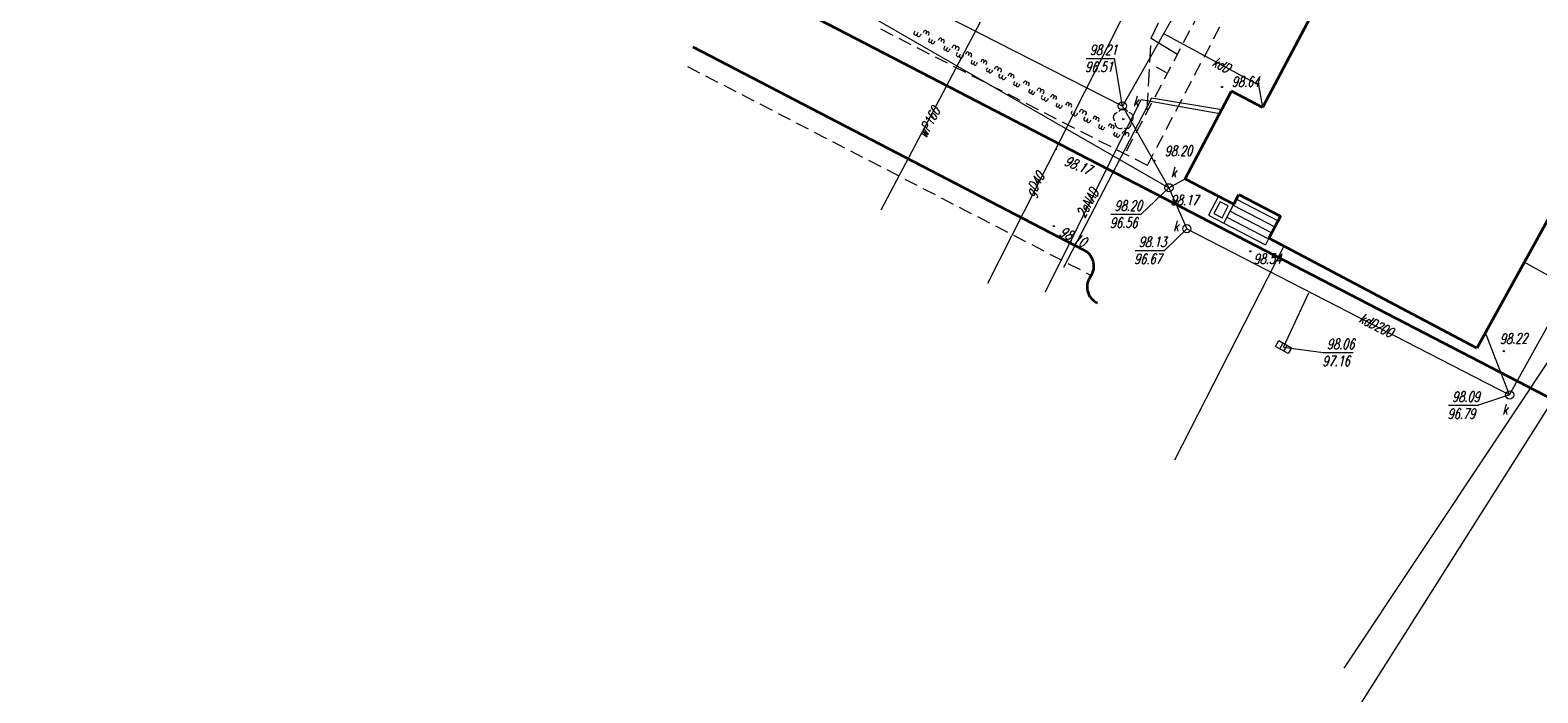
# Model space of a CAD drawing. Header units: metres. Extents: x 7501691 to 7504871, y 5814048 to 5814963.
# Tile 9 of 89: x 7501980 to 7502091, y 5814444 to 5814493. Entities that reach past the tile are written whole.
import ezdxf
from ezdxf.enums import TextEntityAlignment as Align

# ---------------------------------------------------------------- set-up
doc = ezdxf.new("R2010")
doc.units = ezdxf.units.M
doc.header["$MEASUREMENT"] = 0
for name, pattern in [('1', [0]), ('11', [3, 2.5, -0.5]), ('BUD', [0]), ('KOC', [1.5, 1, -0.5]), ('KOJ', [0]), ('SCH', [0]), ('UEB', [0]), ('UPE', [0]), ('UPG', [0]), ('UPK', [0]), ('UPW', [0]), ('WJD', [0]), ('WSQ', [1.75, 1.25, -0.5])]:
    doc.linetypes.add(name, pattern=pattern)
doc.layers.get('0').update_dxf_attribs({"linetype": 'CONTINUOUS'})
for name, color, linetype, lineweight in [('EBTPO_L_6', 7, 'WJD', 18), ('EBUPP_L_1', 7, 'BUD', 35), ('EBUPP_L_3', 7, '1', 35), ('SDRPK_L_0', 7, 'KOJ', 35), ('SDRPK_L_2', 7, 'KOC', 18), ('SDRPK_L_5', 7, '11', 18), ('SZOPO_L_5', 3, 'CONTINUOUS', 18), ('SZZPZ_T_0', 3, 'CONTINUOUS', 18), ('UEEOO_T_0', 1, 'CONTINUOUS', 15), ('UEEPON_L_1', 1, 'UEB', 15), ('UGGOO_T_0', 2, 'CONTINUOUS', 15), ('UGGPON_L_1', 2, 'UPG', 15), ('UKKOA_T_0', 3, 'CONTINUOUS', 15), ('UKKOC_T_0', 3, 'CONTINUOUS', 15), ('UKKOO_T_0', 3, 'CONTINUOUS', 15), ('UKKPA_T_1', 7, 'CONTINUOUS', 18), ('UKKPOD_L_1', 3, 'UPK', 18), ('UKKPOR_L_1', 34, 'UPK', 18), ('UWWOO_T_0', 150, 'CONTINUOUS', 15), ('UWWPO_L_0', 150, 'UPW', 15), ('UWWPO_L_1', 150, 'UPW', 15), ('WUKOS_T_1', 7, 'CONTINUOUS', 15), ('WUKPS_L_6', 7, 'WSQ', 18), ('WWRPH_T_1', 7, 'CONTINUOUS', 18)]:
    doc.layers.add(name, color=color, linetype=linetype, lineweight=lineweight)
doc.styles.get("Standard").update_dxf_attribs({"font": 'Simplex.SHX', "width": 0.75})

# ---------------------------------------------------------------- blocks, each defined once
blk = doc.blocks.new('DLI')
at = {"color": 8, "linetype": 'Continuous', "lineweight": 5}
blk.add_circle((0, 0), 0.045, dxfattribs=at)
for centre, start, end in [((-0.36, 0.12), 102.1445, 221.86), ((0, 0.38), 30.1401, 149.8599), ((0.36, 0.12), 318.14, 77.8555), ((-0.22, -0.3), 174.1482, 293.8542), ((0.22, -0.3), 246.1458, 5.8518)]:
    blk.add_arc(centre, 0.375, start, end, dxfattribs=at)
blk = doc.blocks.new('WLZ')
at = {"linetype": 'Continuous'}
blk.add_circle((0, 0), 0.3, dxfattribs=at)
blk = doc.blocks.new('KRA')
at = {"linetype": 'Continuous'}
for p, q in [((-0.525, -0.25), (-0.525, 0.25)), ((-0.525, 0.25), (0.525, 0.25)), ((-0.175, -0.25), (-0.175, 0.25)), ((0.175, -0.25), (0.175, 0.25)), ((0.525, 0.25), (0.525, -0.25)), ((0.525, -0.25), (-0.525, -0.25))]:
    blk.add_line(p, q, dxfattribs=at)
blk = doc.blocks.new('WSP')
at = {"linetype": 'Continuous'}
blk.add_circle((0, 0), 0.045, dxfattribs=at)

msp = doc.modelspace()

# ---------------------------------------------------------------- linework, layer by layer
at = {"layer": 'EBTPO_L_6', "linetype": 'SCH'}
for p, q in [((7502067.72092, 5814480.42002), (7502066.99086, 5814479.01892)), ((7502067.84833, 5814480.01538), (7502067.39549, 5814479.14632)), ((7502068.84515, 5814479.83422), (7502067.72092, 5814480.42002)), ((7502068.44051, 5814479.70682), (7502067.84833, 5814480.01538)), ((7502067.98768, 5814478.83776), (7502068.44051, 5814479.70682)), ((7502068.11509, 5814478.43312), (7502068.84515, 5814479.83422)), ((7502068.80954, 5814479.76251), (7502071.87511, 5814478.1756)), ((7502069.03937, 5814480.2065), (7502072.10494, 5814478.61959)), ((7502066.99086, 5814479.01892), (7502068.11509, 5814478.43312)), ((7502067.39549, 5814479.14632), (7502067.98768, 5814478.83776)), ((7502068.34987, 5814478.87453), (7502071.41545, 5814477.28762)), ((7502068.57971, 5814479.31852), (7502071.64528, 5814477.73161)), ((7502068.12004, 5814478.43054), (7502071.18561, 5814476.84363)), ((7502071.41545, 5814477.28762), (7502071.18561, 5814476.84363)), ((7502092.19915, 5814474.47592), (7502090.21413, 5814475.56984))]:
    msp.add_line(p, q, dxfattribs=at)
at = {"layer": 'EBUPP_L_1', "linetype": 'BUD'}
for p, q in [((7502065.27528, 5814481.69435), (7502068.68289, 5814488.13226)), ((7502070.9541, 5814486.93009), (7502068.68289, 5814488.13226)), ((7502094.4531, 5814483.26186), (7502086.72915, 5814469.24601)), ((7502086.72915, 5814469.24601), (7502071.44037, 5814477.33577))]:
    msp.add_line(p, q, dxfattribs=at)
at = {"layer": 'EBUPP_L_3', "linetype": 'BUD'}
for p, q in [((7502090.55988, 5814523.97421), (7502070.9541, 5814486.93009)), ((7502065.27528, 5814481.69435), (7502068.84515, 5814479.83422)), ((7502068.84515, 5814479.83422), (7502069.21234, 5814480.54064)), ((7502069.21234, 5814480.54064), (7502072.27791, 5814478.95373)), ((7502072.27791, 5814478.95373), (7502071.44037, 5814477.33577))]:
    msp.add_line(p, q, dxfattribs=at)
at = {"layer": 'SDRPK_L_0', "linetype": 'KOJ'}
for p, q in [((7501893.80436, 5814568.31939), (7502106.20799, 5814458.27221)), ((7502029.07132, 5814491.4126), (7502057.79687, 5814476.47867))]:
    msp.add_line(p, q, dxfattribs=at)
for centre, radius, start, end in [((7502057.24853, 5814475.27755), 1.32037, 328.5656191, 65.4622944), ((7502059.35043, 5814473.74872), 1.28733, 139.2550678, 246.2714272)]:
    msp.add_arc(centre, radius, start, end, dxfattribs=at)
at = {"layer": 'SDRPK_L_2', "linetype": 'KOC'}
msp.add_line((7502028.68259, 5814489.95769), (7502058.37512, 5814474.58895), dxfattribs=at)
at = {"layer": 'SDRPK_L_5', "linetype": 'KOC'}
for p, q in [((7502062.49635, 5814482.67506), (7502074.79616, 5814506.18696)), ((7502066.99493, 5814495.22792), (7502060.85033, 5814483.5285)), ((7502062.49635, 5814482.67506), (7502042.75917, 5814492.76997))]:
    msp.add_line(p, q, dxfattribs=at)
at = {"layer": 'SZOPO_L_5'}
for p, q in [((7502045.39554, 5814492.55947), (7502045.33913, 5814492.44792)), ((7502045.61864, 5814492.44666), (7502045.56223, 5814492.33511)), ((7502045.84173, 5814492.33385), (7502045.78533, 5814492.2223)), ((7502046.0599, 5814492.53449), (7502046.00237, 5814492.42071)), ((7502046.24579, 5814492.44049), (7502046.18826, 5814492.32671)), ((7502046.43168, 5814492.34649), (7502046.37415, 5814492.23271)), ((7502046.49235, 5814492.00485), (7502046.43594, 5814491.8933)), ((7502046.67824, 5814491.91085), (7502046.62183, 5814491.7993)), ((7502046.86413, 5814491.81685), (7502046.80772, 5814491.7053)), ((7502047.17524, 5814491.9705), (7502047.11771, 5814491.85671)), ((7502047.36113, 5814491.8765), (7502047.3036, 5814491.76272)), ((7502047.54702, 5814491.7825), (7502047.48949, 5814491.66872)), ((7502047.60769, 5814491.44086), (7502047.55128, 5814491.32931)), ((7502047.79358, 5814491.34686), (7502047.73717, 5814491.23531)), ((7502047.97947, 5814491.25286), (7502047.92306, 5814491.14131)), ((7502048.1401, 5814491.33972), (7502048.19651, 5814491.45127)), ((7502048.3632, 5814491.22691), (7502048.41961, 5814491.33846)), ((7502048.51861, 5814490.98024), (7502048.4622, 5814490.86869)), ((7502048.5863, 5814491.1141), (7502048.64271, 5814491.22564)), ((7502048.74171, 5814490.86742), (7502048.6853, 5814490.75587)), ((7502048.96481, 5814490.75461), (7502048.9084, 5814490.64306)), ((7502049.18298, 5814490.95525), (7502049.12544, 5814490.84147)), ((7502049.36887, 5814490.86125), (7502049.31133, 5814490.74747)), ((7502049.55476, 5814490.76725), (7502049.49722, 5814490.65347)), ((7502049.61542, 5814490.42561), (7502049.55902, 5814490.31406)), ((7502049.80131, 5814490.33162), (7502049.74491, 5814490.22007)), ((7502049.9872, 5814490.23762), (7502049.9308, 5814490.12607)), ((7502050.29832, 5814490.39126), (7502050.24078, 5814490.27748)), ((7502050.48421, 5814490.29726), (7502050.42667, 5814490.18348)), ((7502050.6701, 5814490.20326), (7502050.61256, 5814490.08948)), ((7502050.73076, 5814489.86162), (7502050.67436, 5814489.75007)), ((7502050.91665, 5814489.76762), (7502050.86025, 5814489.65607)), ((7502051.10254, 5814489.67363), (7502051.04614, 5814489.56208)), ((7502051.26318, 5814489.76049), (7502051.31958, 5814489.87203)), ((7502051.48627, 5814489.64767), (7502051.54268, 5814489.75922)), ((7502051.70937, 5814489.53486), (7502051.76578, 5814489.64641)), ((7502051.64169, 5814489.401), (7502051.58528, 5814489.28945)), ((7502051.86478, 5814489.28818), (7502051.80838, 5814489.17664)), ((7502052.08788, 5814489.17537), (7502052.03148, 5814489.06382)), ((7502052.30605, 5814489.37601), (7502052.24852, 5814489.26223)), ((7502052.49194, 5814489.28201), (7502052.43441, 5814489.16823)), ((7502052.67783, 5814489.18801), (7502052.6203, 5814489.07423)), ((7502052.7385, 5814488.84638), (7502052.68209, 5814488.73483)), ((7502052.92439, 5814488.75238), (7502052.86798, 5814488.64083)), ((7502053.11028, 5814488.65838), (7502053.05387, 5814488.54683)), ((7502053.42139, 5814488.81202), (7502053.36386, 5814488.69824)), ((7502053.60728, 5814488.71802), (7502053.54975, 5814488.60424)), ((7502053.79317, 5814488.62402), (7502053.73564, 5814488.51024)), ((7502053.85384, 5814488.28239), (7502053.79743, 5814488.17084)), ((7502054.03973, 5814488.18839), (7502053.98332, 5814488.07684)), ((7502054.22562, 5814488.09439), (7502054.16921, 5814487.98284)), ((7502054.38625, 5814488.18125), (7502054.44266, 5814488.2928)), ((7502054.60935, 5814488.06843), (7502054.66576, 5814488.17998)), ((7502054.76476, 5814487.82176), (7502054.70835, 5814487.71021)), ((7502054.83245, 5814487.95562), (7502054.88885, 5814488.06717)), ((7502054.98786, 5814487.70895), (7502054.93145, 5814487.5974)), ((7502055.21096, 5814487.59613), (7502055.15455, 5814487.48458)), ((7502055.42912, 5814487.79677), (7502055.37159, 5814487.68299)), ((7502055.61501, 5814487.70278), (7502055.55748, 5814487.589)), ((7502055.8009, 5814487.60878), (7502055.74337, 5814487.495)), ((7502055.86157, 5814487.26714), (7502055.80516, 5814487.15559)), ((7502056.04746, 5814487.17314), (7502055.99105, 5814487.06159)), ((7502056.23335, 5814487.07914), (7502056.17694, 5814486.96759)), ((7502056.54446, 5814487.23278), (7502056.48693, 5814487.119)), ((7502056.73035, 5814487.13878), (7502056.67282, 5814487.025)), ((7502056.91624, 5814487.04479), (7502056.85871, 5814486.93101)), ((7502056.97691, 5814486.70315), (7502056.9205, 5814486.5916)), ((7502057.1628, 5814486.60915), (7502057.10639, 5814486.4976)), ((7502057.34869, 5814486.51515), (7502057.29228, 5814486.4036)), ((7502057.50932, 5814486.60201), (7502057.56573, 5814486.71356)), ((7502057.73242, 5814486.4892), (7502057.78883, 5814486.60075)), ((7502057.88783, 5814486.24252), (7502057.83143, 5814486.13097)), ((7502057.95552, 5814486.37638), (7502058.01193, 5814486.48793)), ((7502058.5522, 5814486.21754), (7502058.49466, 5814486.10376)), ((7502058.11093, 5814486.12971), (7502058.05452, 5814486.01816)), ((7502058.33403, 5814486.0169), (7502058.27762, 5814485.90535)), ((7502058.73809, 5814486.12354), (7502058.68055, 5814486.00976)), ((7502058.92398, 5814486.02954), (7502058.86644, 5814485.91576)), ((7502058.98465, 5814485.6879), (7502058.92824, 5814485.57635)), ((7502059.17053, 5814485.5939), (7502059.11413, 5814485.48235)), ((7502059.35642, 5814485.4999), (7502059.30002, 5814485.38836)), ((7502059.66754, 5814485.65355), (7502059.61, 5814485.53977)), ((7502059.85343, 5814485.55955), (7502059.79589, 5814485.44577)), ((7502060.03932, 5814485.46555), (7502059.98178, 5814485.35177)), ((7502060.09998, 5814485.12391), (7502060.04358, 5814485.01236)), ((7502060.6324, 5814485.02277), (7502060.6888, 5814485.13432)), ((7502060.28587, 5814485.02991), (7502060.22947, 5814484.91836)), ((7502060.47176, 5814484.93591), (7502060.41536, 5814484.82436)), ((7502060.8555, 5814484.90996), (7502060.9119, 5814485.02151)), ((7502061.0786, 5814484.79715), (7502061.135, 5814484.9087))]:
    msp.add_line(p, q, dxfattribs=at)
for centre, radius, start, end in [((7502045.45068, 5814492.39153), 0.125, 153.1804246, 333.1710805), ((7502045.67378, 5814492.2787), 0.125, 153.1757527, 333.1757527), ((7502046.16147, 5814492.50454), 0.10589, 322.7791054, 163.5723995), ((7502046.34736, 5814492.41054), 0.10589, 322.7791054, 163.5723995), ((7502046.52026, 5814491.82925), 0.10589, 142.7791054, 343.5724), ((7502046.70615, 5814491.73525), 0.10589, 142.7791058, 343.572399), ((7502047.27681, 5814491.94055), 0.10589, 322.7791054, 163.5723995), ((7502047.4627, 5814491.84655), 0.10589, 322.7791054, 163.5723995), ((7502047.6356, 5814491.26526), 0.10589, 142.7791054, 343.5724), ((7502047.82149, 5814491.17126), 0.10589, 142.7791058, 343.572399), ((7502048.30806, 5814491.39487), 0.125, 333.1757527, 153.1757527), ((7502048.53115, 5814491.28204), 0.125, 333.1804246, 153.1710805), ((7502048.57375, 5814490.81228), 0.125, 153.1757527, 333.1757527), ((7502048.79685, 5814490.69947), 0.125, 153.1752551, 333.17625), ((7502049.28455, 5814490.9253), 0.10589, 322.7791058, 163.572399), ((7502049.47043, 5814490.8313), 0.10589, 322.7791054, 163.5724), ((7502049.64334, 5814490.25001), 0.10589, 142.7791054, 343.5723995), ((7502049.82923, 5814490.15601), 0.10589, 142.7791062, 343.5723995), ((7502050.39988, 5814490.36131), 0.10589, 322.7791058, 163.572399), ((7502050.58577, 5814490.26731), 0.10589, 322.7791054, 163.5724), ((7502050.75868, 5814489.68602), 0.10589, 142.7791054, 343.5723995), ((7502050.94457, 5814489.59202), 0.10589, 142.7791062, 343.5723995), ((7502051.43113, 5814489.81563), 0.125, 333.1752551, 153.17625), ((7502051.65423, 5814489.70281), 0.125, 333.1757527, 153.1757527), ((7502051.69683, 5814489.23304), 0.125, 153.1757527, 333.1757527), ((7502051.91993, 5814489.12023), 0.125, 153.1752551, 333.17625), ((7502052.40762, 5814489.34607), 0.10589, 322.7791054, 163.5724), ((7502052.59351, 5814489.25207), 0.10589, 322.7791054, 163.5723995), ((7502052.76641, 5814488.67077), 0.10589, 142.7791054, 343.5724), ((7502052.9523, 5814488.57678), 0.10589, 142.7791054, 343.5724), ((7502053.52296, 5814488.78207), 0.10589, 322.7791054, 163.5724), ((7502053.70885, 5814488.68808), 0.10589, 322.7791054, 163.5723995), ((7502053.88175, 5814488.10678), 0.10589, 142.7791054, 343.5724), ((7502054.06764, 5814488.01279), 0.10589, 142.7791054, 343.5724), ((7502054.55421, 5814488.23639), 0.125, 333.1752551, 153.17625), ((7502054.7773, 5814488.12358), 0.125, 333.1757527, 153.1757527), ((7502054.8199, 5814487.65381), 0.125, 153.1757527, 333.1757527), ((7502055.043, 5814487.54099), 0.125, 153.1757527, 333.1757527), ((7502055.53069, 5814487.76683), 0.10589, 322.7791054, 163.5724), ((7502055.71658, 5814487.67283), 0.10589, 322.779104, 163.5724011), ((7502055.88949, 5814487.09154), 0.10589, 142.7791054, 343.5724), ((7502056.07538, 5814486.99754), 0.10589, 142.7791058, 343.572399), ((7502056.64603, 5814487.20284), 0.10589, 322.7791054, 163.5724), ((7502056.83192, 5814487.10884), 0.10589, 322.779104, 163.5724011), ((7502057.00483, 5814486.52755), 0.10589, 142.7791054, 343.5724), ((7502057.19072, 5814486.43355), 0.10589, 142.7791058, 343.572399), ((7502057.67728, 5814486.65715), 0.125, 333.1757527, 153.1757527), ((7502057.90038, 5814486.54434), 0.125, 333.1757527, 153.1757527), ((7502058.65377, 5814486.18759), 0.10589, 322.7791054, 163.5724), ((7502057.94298, 5814486.07457), 0.125, 153.1757527, 333.1757527), ((7502058.16607, 5814485.96175), 0.125, 153.1757527, 333.1757527), ((7502058.83966, 5814486.09359), 0.10589, 322.7791047, 163.5724006), ((7502059.01256, 5814485.5123), 0.10589, 142.7791054, 343.5723995), ((7502059.19845, 5814485.4183), 0.10589, 142.7791047, 343.5724006), ((7502059.76911, 5814485.6236), 0.10589, 322.7791054, 163.5724), ((7502059.955, 5814485.5296), 0.10589, 322.7791047, 163.5724006), ((7502060.80035, 5814485.07792), 0.125, 333.1757527, 153.1757527), ((7502060.1279, 5814484.94831), 0.10589, 142.7791054, 343.5723995), ((7502060.31379, 5814484.85431), 0.10589, 142.7791047, 343.5724006), ((7502061.02345, 5814484.9651), 0.125, 333.1757527, 153.1757527)]:
    msp.add_arc(centre, radius, start, end, dxfattribs=at)
at = {"layer": 'UEEPON_L_1', "linetype": 'UPE'}
for p, q in [((7502055.00077, 5814473.39203), (7502062.04812, 5814487.52571)), ((7502062.79007, 5814487.62351), (7502056.32853, 5814475.17336)), ((7502062.04812, 5814487.52571), (7502067.8154, 5814486.49333)), ((7502067.96704, 5814486.77981), (7502062.79007, 5814487.62351))]:
    msp.add_line(p, q, dxfattribs=at)
at = {"layer": 'UGGPON_L_1', "linetype": 'UPG'}
msp.add_line((7502087.02169, 5814545.70598), (7502050.74428, 5814473.9899), dxfattribs=at)
at = {"layer": 'UKKOC_T_0', "linetype": 'Continuous', "lineweight": 0}
for p, q in [((7502057.99431, 5814490.552), (7502060.0843, 5814490.55233)), ((7502060.65773, 5814487.0463), (7502060.0843, 5814490.55233)), ((7502064.08793, 5814481.04051), (7502062.03816, 5814479.09512)), ((7502059.81246, 5814479.09477), (7502062.03816, 5814479.09512)), ((7502065.39775, 5814478.02716), (7502063.76775, 5814476.43515)), ((7502061.59633, 5814476.43481), (7502063.76775, 5814476.43515)), ((7502072.504, 5814469.32279), (7502075.43226, 5814468.92663)), ((7502075.43226, 5814468.92663), (7502077.63082, 5814468.92698)), ((7502089.13119, 5814465.8067), (7502086.83878, 5814465.05404)), ((7502084.64023, 5814465.05369), (7502086.83878, 5814465.05404))]:
    msp.add_line(p, q, dxfattribs=at)
at = {"layer": 'UKKPOD_L_1', "linetype": 'UPK'}
for p, q in [((7502085.9062, 5814531.50555), (7502060.65773, 5814487.0463)), ((7502020.55354, 5814506.10846), (7502064.08793, 5814481.04051)), ((7502060.65773, 5814487.0463), (7502026.10703, 5814504.67947)), ((7502063.69398, 5814492.39273), (7502070.66766, 5814488.60872)), ((7502070.66766, 5814488.60872), (7502070.9541, 5814486.93009)), ((7502060.65773, 5814487.0463), (7502064.08793, 5814481.04051)), ((7502064.08793, 5814481.04051), (7502065.27528, 5814481.69435)), ((7502064.08793, 5814481.04051), (7502065.39775, 5814478.02716)), ((7502089.13119, 5814465.8067), (7502097.15083, 5814480.31886)), ((7502065.39775, 5814478.02716), (7502089.13119, 5814465.8067)), ((7502072.504, 5814469.32279), (7502074.36553, 5814473.31346)), ((7502089.13119, 5814465.8067), (7502087.34732, 5814470.36773))]:
    msp.add_line(p, q, dxfattribs=at)
at = {"layer": 'UKKPOR_L_1', "linetype": 'UPK'}
msp.add_line((7502094.26804, 5814468.5468), (7502072.40145, 5814434.00998), dxfattribs=at)
at = {"layer": 'UWWPO_L_0', "linetype": '1'}
msp.add_line((7502042.92288, 5814479.421), (7502050.22991, 5814493.2408), dxfattribs=at)
at = {"layer": 'UWWPO_L_1', "linetype": 'UPW'}
for p, q in [((7502098.33296, 5814477.88118), (7502076.93773, 5814445.72662)), ((7502064.51371, 5814461.02627), (7502072.53985, 5814476.72803))]:
    msp.add_line(p, q, dxfattribs=at)
at = {"layer": 'WUKPS_L_6', "linetype": 'WSQ'}
for p, q in [((7502062.77896, 5814492.04825), (7502065.40507, 5814497.43567)), ((7502062.48054, 5814486.76096), (7502062.77896, 5814492.04825))]:
    msp.add_line(p, q, dxfattribs=at)
at = {"layer": 'WUKPS_L_6', "linetype": '1'}
for p, q in [((7502062.77896, 5814492.04825), (7502064.67457, 5814490.8847)), ((7502063.14509, 5814489.92011), (7502063.87672, 5814489.52119))]:
    msp.add_line(p, q, dxfattribs=at)

# ---------------------------------------------------------------- block references
at = {"layer": 'SZZPZ_T_0', "rotation": 0.0091424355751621}
msp.add_blockref('DLI', (7502060.72655, 5814486.07899), dxfattribs=at)
at = {"layer": 'UKKPA_T_1'}
for name, p, rotation in [('WLZ', (7502060.65773, 5814487.0463), 0.0091424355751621), ('WLZ', (7502064.08793, 5814481.04051), 0.0091424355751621), ('WLZ', (7502065.39775, 5814478.02716), 0.0091424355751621), ('KRA', (7502072.504, 5814469.32279), 330.5332730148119), ('WLZ', (7502089.13119, 5814465.8067), 0.0091424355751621)]:
    msp.add_blockref(name, p, dxfattribs=dict(at, rotation=rotation))
at = {"layer": 'WWRPH_T_1', "rotation": 0.0091424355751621}
for p in [(7502067.98391, 5814488.44773), (7502055.79079, 5814483.87308), (7502063.01692, 5814483.02744), (7502055.62235, 5814478.22774), (7502070.07464, 5814476.3671), (7502088.70534, 5814469.03117)]:
    msp.add_blockref('WSP', p, dxfattribs=at)

# ---------------------------------------------------------------- texts
at = {"layer": 'UEEOO_T_0', "lineweight": 9, "oblique": 15, "width": 0.7}
msp.add_text('2eNAD', height=0.75, rotation=61.7085362, dxfattribs=at).set_placement((7502058.42688, 5814479.74599), align=Align.CENTER)
at = {"layer": 'UGGOO_T_0', "lineweight": 9, "oblique": 15, "width": 0.7}
msp.add_text('gD40', height=0.75, rotation=60.6515234, dxfattribs=at).set_placement((7502054.33444, 5814481.23965), align=Align.MIDDLE)
at = {"layer": 'UKKOA_T_0', "lineweight": 9, "oblique": 15, "width": 0.7}
for p in [(7502061.44809, 5814487.01733), (7502064.23204, 5814481.80743), (7502064.39894, 5814477.85034), (7502088.59284, 5814464.37471)]:
    msp.add_text('k', height=0.75, rotation=0.0091424, dxfattribs=at).set_placement(p)
at = {"layer": 'UKKOC_T_0', "lineweight": 9, "oblique": 15, "width": 0.7}
for s, p in [('98.21', (7502058.2621, 5814491.55204)), ('96.51', (7502057.92736, 5814490.30199)), ('98.20', (7502060.08025, 5814480.09481)), ('96.56', (7502059.74551, 5814478.84476)), ('98.13', (7502061.86412, 5814477.43485)), ('96.67', (7502061.52939, 5814476.1848)), ('98.06', (7502075.70005, 5814469.92667)), ('97.16', (7502075.36532, 5814468.67662)), ('98.09', (7502084.90802, 5814466.05374)), ('96.79', (7502084.57328, 5814464.80368))]:
    msp.add_text(s, height=0.75, rotation=0.0091424, dxfattribs=at).set_placement(p, align=Align.TOP_LEFT)
at = {"layer": 'UKKOO_T_0', "lineweight": 9, "oblique": 15, "width": 0.7}
for s, rotation, p in [('kdD', 331.3230102, (7502067.94067, 5814490.07142)), ('kdD200', 333.1030634, (7502079.32872, 5814470.93864))]:
    msp.add_text(s, height=0.75, rotation=rotation, dxfattribs=at).set_placement(p, align=Align.MIDDLE)
at = {"layer": 'UWWOO_T_0', "lineweight": 9, "oblique": 15, "width": 0.7}
msp.add_text('wP160', height=0.75, rotation=62.1329641, dxfattribs=at).set_placement((7502046.22264, 5814484.65561))
at = {"layer": 'WUKOS_T_1', "lineweight": 9, "oblique": 15, "width": 0.7}
for s, rotation, p in [('98.64', 0.0091424, (7502068.70703, 5814488.46569)), ('98.17', 0.0091424, (7502064.21114, 5814479.75387)), ('98.10', 333.3366098, (7502055.96688, 5814477.56039)), ('98.54', 0.0091424, (7502070.30853, 5814475.44352))]:
    msp.add_text(s, height=0.75, rotation=rotation, dxfattribs=at).set_placement(p)
for s, rotation, p in [('98.20', 0.5998172, (7502064.78695, 5814483.7534)), ('98.17', 337.9729234, (7502057.40495, 5814482.68812)), ('98.22', 1.2681922, (7502089.4297, 5814469.9573))]:
    msp.add_text(s, height=0.75, rotation=rotation, dxfattribs=at).set_placement(p, align=Align.MIDDLE)

doc.saveas('drawing.dxf')
